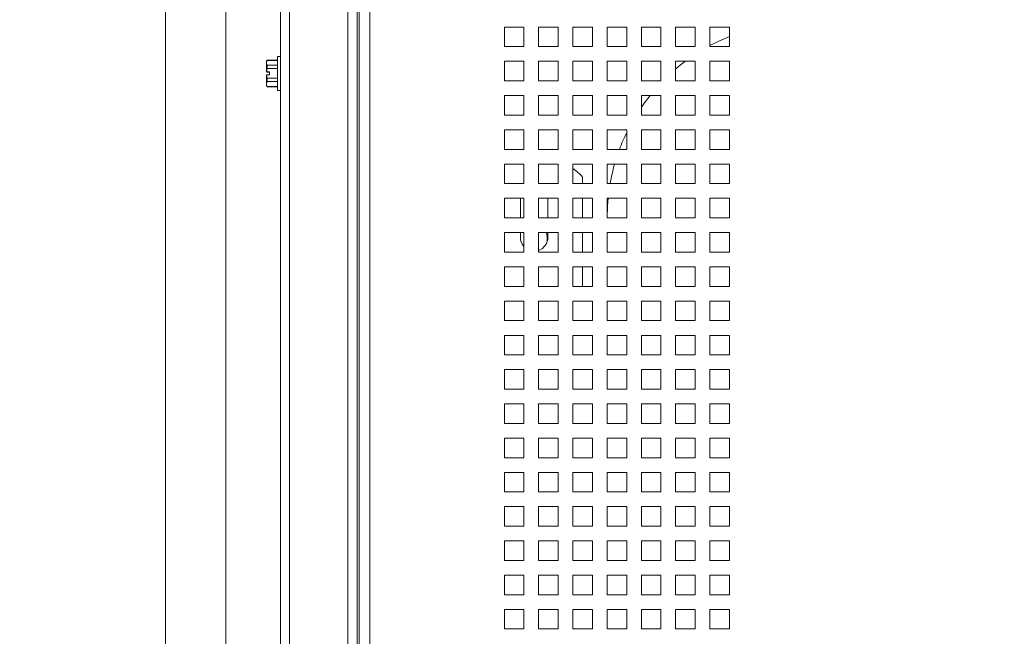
# Paper-space layout '2' of a CAD drawing. Header units: inches. Extents: x 1 to 109, y 1 to 85.
# Tile 37 of 70: x 44.23 to 52.61, y 47.03 to 52.28. Entities that reach past the tile are written whole.
import ezdxf

# ---------------------------------------------------------------- set-up
doc = ezdxf.new("R2010")
doc.units = ezdxf.units.IN
doc.header["$MEASUREMENT"] = 0
doc.layers.add('FORMAT', color=7, linetype='Continuous')
doc.styles.add('SLDTEXTSTYLE0', font='GOTHIC.TTF', dxfattribs={"width": 0.913})
doc.dimstyles.new('SLDDIMSTYLE0', dxfattribs={"dimtxt": 0.625, "dimasz": 0.65, "dimexe": 0, "dimexo": 0.0625, "dimgap": 0.15625, "dimtad": 0, "dimtih": 1, "dimtoh": 1, "dimdec": 0, "dimlfac": 1.2, "dimrnd": 1e-09, "dimzin": 12, "dimdsep": 46, "dimtxsty": 'SLDTEXTSTYLE0', "dimblk1": 'NONE', "dimblk2": 'NONE', "dimsah": 1, "dimcen": 0.09, "dimadec": 0, "dimazin": 3, "dimtfac": 1, "dimtdec": 0, "dimtofl": 0, "dimtmove": 0, "dimatfit": 3, "dimldrblk": 'NONE', "dimfxl": 1, "dimfrac": 2, "dimtolj": 1, "dimtzin": 12, "dimarcsym": 0})
doc.dimstyles.new('SLDDIMSTYLE1', dxfattribs={"dimtxt": 0.625, "dimasz": 0.65, "dimexe": 0, "dimexo": 0.0625, "dimgap": 0.15625, "dimtad": 0, "dimtih": 1, "dimtoh": 1, "dimlfac": 1.2, "dimrnd": 1e-09, "dimzin": 12, "dimdsep": 46, "dimtxsty": 'SLDTEXTSTYLE0', "dimblk1": 'NONE', "dimblk2": 'NONE', "dimsah": 1, "dimcen": 0.09, "dimadec": 0, "dimazin": 3, "dimtfac": 1, "dimtofl": 0, "dimtmove": 0, "dimatfit": 3, "dimldrblk": 'NONE', "dimfxl": 1, "dimfrac": 2, "dimtolj": 1, "dimtzin": 12, "dimarcsym": 0})
doc.dimstyles.new('SLDDIMSTYLE3', dxfattribs={"dimtxt": 0.625, "dimasz": 0.65, "dimexe": 0, "dimexo": 0.0625, "dimgap": 0.15625, "dimtad": 0, "dimtih": 1, "dimtoh": 1, "dimlfac": 1.2, "dimrnd": 1e-09, "dimzin": 4, "dimdsep": 46, "dimtxsty": 'SLDTEXTSTYLE0', "dimblk1": 'NONE', "dimblk2": 'NONE', "dimsah": 1, "dimcen": 0.09, "dimadec": 0, "dimazin": 1, "dimtfac": 1, "dimtofl": 0, "dimtmove": 0, "dimatfit": 3, "dimldrblk": 'NONE', "dimfxl": 1, "dimfrac": 2, "dimtolj": 1, "dimtzin": 12, "dimarcsym": 0})

# ---------------------------------------------------------------- blocks, each defined once
blk = doc.blocks.new('_D_26')
at = {"color": 1, "linetype": 'Continuous', "lineweight": 0, "ltscale": 5}
blk.add_line((45.9817, 42.5999), (45.9817, 66.1994), dxfattribs=at)
at = {"color": 1, "linetype": 'Continuous', "lineweight": 0, "ltscale": 5, "insert": (45.6795, 66.1994), "char_height": 0.625, "attachment_point": 1, "rotation": 90, "style": 'SLDTEXTSTYLE0'}
blk.add_mtext('0', dxfattribs=at)
blk = doc.blocks.new('_NONE')
blk = doc.blocks.new('_D_27')
at = {"color": 1, "linetype": 'Continuous', "lineweight": 0, "ltscale": 5}
for p, q in [((44.688, 65.2151), (44.688, 66.1994)), ((44.688, 65.2151), (45.4659, 64.2309)), ((45.4659, 64.2309), (45.4659, 63.3928))]:
    blk.add_line(p, q, dxfattribs=at)
at = {"color": 1, "linetype": 'Continuous', "lineweight": 0, "ltscale": 5, "insert": (44.3858, 66.1994), "char_height": 0.625, "attachment_point": 1, "rotation": 90, "style": 'SLDTEXTSTYLE0'}
blk.add_mtext('.62', dxfattribs=at)
blk = doc.blocks.new('_D_28')
at = {"color": 1, "linetype": 'Continuous', "lineweight": 0, "ltscale": 5}
for p, q in [((47.2042, 65.2151), (47.2042, 66.1994)), ((47.2042, 65.2151), (46.4451, 64.2309)), ((46.4451, 64.2309), (46.4451, 42.2882))]:
    blk.add_line(p, q, dxfattribs=at)
at = {"color": 1, "linetype": 'Continuous', "lineweight": 0, "ltscale": 5, "insert": (46.902, 66.1994), "char_height": 0.625, "attachment_point": 1, "rotation": 90, "style": 'SLDTEXTSTYLE0'}
blk.add_mtext('.56', dxfattribs=at)
blk = doc.blocks.new('_D_29')
at = {"color": 1, "linetype": 'Continuous', "lineweight": 0, "ltscale": 5}
for p, q in [((63.524, 65.2151), (63.524, 66.1994)), ((63.524, 65.2151), (64.1117, 64.2309)), ((64.1117, 64.2309), (64.1117, 42.2882))]:
    blk.add_line(p, q, dxfattribs=at)
at = {"color": 1, "linetype": 'Continuous', "lineweight": 0, "ltscale": 5, "insert": (63.2217, 66.1994), "char_height": 0.625, "attachment_point": 1, "rotation": 90, "style": 'SLDTEXTSTYLE0'}
blk.add_mtext('21.76', dxfattribs=at)
blk = doc.blocks.new('_D_30')
at = {"color": 1, "linetype": 'Continuous', "lineweight": 0, "ltscale": 5}
blk.add_line((64.5751, 42.3866), (64.5751, 66.1994), dxfattribs=at)
at = {"color": 1, "linetype": 'Continuous', "lineweight": 0, "ltscale": 5, "insert": (64.2728, 66.1994), "char_height": 0.625, "attachment_point": 1, "rotation": 90, "style": 'SLDTEXTSTYLE0'}
blk.add_mtext('22.31', dxfattribs=at)
blk = doc.blocks.new('_D_31')
at = {"color": 1, "linetype": 'Continuous', "lineweight": 0, "ltscale": 5}
for p, q in [((65.545, 65.2151), (65.545, 66.1994)), ((65.545, 65.2151), (65.0909, 64.2309)), ((65.0909, 64.2309), (65.0909, 63.3928))]:
    blk.add_line(p, q, dxfattribs=at)
at = {"color": 1, "linetype": 'Continuous', "lineweight": 0, "ltscale": 5, "insert": (65.2428, 66.1994), "char_height": 0.625, "attachment_point": 1, "rotation": 90, "style": 'SLDTEXTSTYLE0'}
blk.add_mtext('22.93', dxfattribs=at)
blk = doc.blocks.new('_D_36')
at = {"color": 1, "linetype": 'Continuous', "lineweight": 0, "ltscale": 5}
blk.add_line((45.5184, 57.1366), (42.1202, 57.1366), dxfattribs=at)
at = {"color": 1, "linetype": 'Continuous', "lineweight": 0, "ltscale": 5, "char_height": 0.625, "attachment_point": 1, "style": 'SLDTEXTSTYLE0'}
for s, insert in [('2 X ', (38.1028, 57.4388)), ('24.00', (39.5343, 57.4388))]:
    blk.add_mtext(s, dxfattribs=dict(at, insert=insert))
blk = doc.blocks.new('_D_37')
at = {"layer": 'FORMAT', "color": 1, "ltscale": 5}
for p, q in [((43.1044, 61.5051), (42.1202, 61.5051)), ((43.1044, 61.5051), (44.0887, 61.5116)), ((44.0887, 61.5116), (45.5184, 61.5116))]:
    blk.add_line(p, q, dxfattribs=at)
at = {"layer": 'FORMAT', "color": 1, "ltscale": 5, "char_height": 0.625, "attachment_point": 1, "style": 'SLDTEXTSTYLE0'}
for s, insert in [('2 X ', (38.1028, 61.8073)), ('29.25', (39.5343, 61.8073))]:
    blk.add_mtext(s, dxfattribs=dict(at, insert=insert))
blk = doc.blocks.new('_D_38')
at = {"color": 1, "linetype": 'Continuous', "lineweight": 0, "ltscale": 5}
blk.add_line((46.9036, 63.4607), (42.1202, 63.4607), dxfattribs=at)
at = {"color": 1, "linetype": 'Continuous', "lineweight": 0, "ltscale": 5, "insert": (39.5343, 63.763), "char_height": 0.625, "attachment_point": 1, "style": 'SLDTEXTSTYLE0'}
blk.add_mtext('31.59', dxfattribs=at)

psp = doc.layouts.new('2')

# ---------------------------------------------------------------- linework, layer by layer
at = {"color": 7, "linetype": 'Continuous', "lineweight": 15, "ltscale": 5}
for p, q in [((45.4659, 63.1428), (45.4659, 40.5054)), ((46.4451, 42.0693), (46.4451, 61.6574)), ((46.524, 61.6574), (46.524, 42.0693)), ((47.0198, 42.0693), (47.0198, 61.6574)), ((47.0987, 42.0693), (47.0987, 61.6574)), ((47.1154, 42.0693), (47.1154, 61.6574)), ((47.2066, 42.2132), (47.2066, 61.5286)), ((48.5191, 52.2201), (48.3524, 52.2201)), ((48.3524, 52.2201), (48.3524, 52.0534)), ((48.5191, 52.0534), (48.5191, 52.2201)), ((48.8107, 52.2201), (48.6441, 52.2201)), ((48.6441, 52.2201), (48.6441, 52.0534)), ((48.8107, 52.0534), (48.8107, 52.2201)), ((49.1024, 52.2201), (48.9357, 52.2201)), ((48.9357, 52.2201), (48.9357, 52.0534)), ((49.1024, 52.0534), (49.1024, 52.2201)), ((49.3941, 52.2201), (49.2274, 52.2201)), ((49.2274, 52.2201), (49.2274, 52.0534)), ((49.3941, 52.0534), (49.3941, 52.2201)), ((49.6857, 52.2201), (49.5191, 52.2201)), ((49.5191, 52.2201), (49.5191, 52.0534)), ((49.6857, 52.0534), (49.6857, 52.2201)), ((49.9774, 52.2201), (49.8107, 52.2201)), ((49.8107, 52.2201), (49.8107, 52.0534)), ((49.9774, 52.0534), (49.9774, 52.2201)), ((50.2691, 52.2201), (50.1024, 52.2201)), ((50.1024, 52.2201), (50.1024, 52.0534)), ((50.2691, 52.0534), (50.2691, 52.2201)), ((48.3524, 52.0534), (48.5191, 52.0534)), ((48.6441, 52.0534), (48.8107, 52.0534)), ((48.9357, 52.0534), (49.1024, 52.0534)), ((49.2274, 52.0534), (49.3941, 52.0534)), ((49.5191, 52.0534), (49.6857, 52.0534)), ((49.8107, 52.0534), (49.9774, 52.0534)), ((50.1024, 52.0534), (50.2691, 52.0534)), ((46.3312, 51.9372), (46.3276, 51.9293)), ((46.3276, 51.9154), (46.3276, 51.9293)), ((46.3276, 51.8382), (46.3276, 51.9154)), ((46.4216, 51.9372), (46.3312, 51.9372)), ((46.3312, 51.9372), (46.3312, 51.9359)), ((46.4216, 51.9359), (46.3312, 51.9359)), ((46.4451, 51.9702), (46.4216, 51.9702)), ((46.4216, 51.9702), (46.4216, 51.6802)), ((48.5191, 51.9284), (48.3524, 51.9284)), ((48.3524, 51.9284), (48.3524, 51.7617)), ((48.5191, 51.7617), (48.5191, 51.9284)), ((48.8107, 51.9284), (48.6441, 51.9284)), ((48.6441, 51.9284), (48.6441, 51.7617)), ((48.8107, 51.7617), (48.8107, 51.9284)), ((49.1024, 51.9284), (48.9357, 51.9284)), ((48.9357, 51.9284), (48.9357, 51.7617)), ((49.1024, 51.7617), (49.1024, 51.9284)), ((49.3941, 51.9284), (49.2274, 51.9284)), ((49.2274, 51.9284), (49.2274, 51.7617)), ((49.3941, 51.7617), (49.3941, 51.9284)), ((49.6857, 51.9284), (49.5191, 51.9284)), ((49.5191, 51.9284), (49.5191, 51.7617)), ((49.6857, 51.7617), (49.6857, 51.9284)), ((49.9774, 51.9284), (49.8107, 51.9284)), ((49.8107, 51.9284), (49.8107, 51.7617)), ((49.9774, 51.7617), (49.9774, 51.9284)), ((50.2691, 51.9284), (50.1024, 51.9284)), ((50.1024, 51.9284), (50.1024, 51.7617)), ((50.2691, 51.7617), (50.2691, 51.9284)), ((46.3276, 51.8382), (46.3279, 51.8382)), ((46.3511, 51.8382), (46.3279, 51.8382)), ((46.3511, 51.8371), (46.329, 51.8371)), ((46.3312, 51.8948), (46.3312, 51.8663)), ((46.3312, 51.8948), (46.4216, 51.8948)), ((46.4216, 51.8663), (46.3312, 51.8663)), ((46.3511, 51.8121), (46.3511, 51.8382)), ((46.3276, 51.7349), (46.3276, 51.8121)), ((46.3279, 51.8121), (46.3276, 51.8121)), ((46.3276, 51.721), (46.3276, 51.7349)), ((46.3511, 51.8121), (46.3279, 51.8121)), ((46.3312, 51.784), (46.4216, 51.784)), ((46.3312, 51.784), (46.3312, 51.7555)), ((46.4216, 51.7555), (46.3312, 51.7555)), ((48.3524, 51.7617), (48.5191, 51.7617)), ((48.6441, 51.7617), (48.8107, 51.7617)), ((48.9357, 51.7617), (49.1024, 51.7617)), ((49.2274, 51.7617), (49.3941, 51.7617)), ((49.5191, 51.7617), (49.6857, 51.7617)), ((49.8107, 51.7617), (49.9774, 51.7617)), ((50.1024, 51.7617), (50.2691, 51.7617)), ((46.3276, 51.721), (46.3312, 51.7132)), ((46.3276, 51.7199), (46.3276, 51.721)), ((46.3312, 51.7144), (46.4216, 51.7144)), ((46.3312, 51.7144), (46.3312, 51.7132)), ((46.3312, 51.7133), (46.3312, 51.7121)), ((46.3312, 51.7132), (46.4216, 51.7132)), ((46.3312, 51.7121), (46.4216, 51.7121)), ((46.4216, 51.6802), (46.4451, 51.6802)), ((46.4216, 51.6802), (46.4216, 51.6791)), ((46.4216, 51.6791), (46.4451, 51.6791)), ((48.5191, 51.6367), (48.3524, 51.6367)), ((48.3524, 51.6367), (48.3524, 51.4701)), ((48.5191, 51.4701), (48.5191, 51.6367)), ((48.8107, 51.6367), (48.6441, 51.6367)), ((48.6441, 51.6367), (48.6441, 51.4701)), ((48.8107, 51.4701), (48.8107, 51.6367)), ((49.1024, 51.6367), (48.9357, 51.6367)), ((48.9357, 51.6367), (48.9357, 51.4701)), ((49.1024, 51.4701), (49.1024, 51.6367)), ((49.3941, 51.6367), (49.2274, 51.6367)), ((49.2274, 51.6367), (49.2274, 51.4701)), ((49.3941, 51.4701), (49.3941, 51.6367)), ((49.6857, 51.6367), (49.5191, 51.6367)), ((49.5191, 51.6367), (49.5191, 51.4701)), ((49.6857, 51.4701), (49.6857, 51.6367)), ((49.9774, 51.6367), (49.8107, 51.6367)), ((49.8107, 51.6367), (49.8107, 51.4701)), ((49.9774, 51.4701), (49.9774, 51.6367)), ((50.2691, 51.6367), (50.1024, 51.6367)), ((50.1024, 51.6367), (50.1024, 51.4701)), ((50.2691, 51.4701), (50.2691, 51.6367)), ((48.3524, 51.4701), (48.5191, 51.4701)), ((48.6441, 51.4701), (48.8107, 51.4701)), ((48.9357, 51.4701), (49.1024, 51.4701)), ((49.2274, 51.4701), (49.3941, 51.4701)), ((49.5191, 51.4701), (49.6857, 51.4701)), ((49.8107, 51.4701), (49.9774, 51.4701)), ((50.1024, 51.4701), (50.2691, 51.4701)), ((48.5191, 51.3451), (48.3524, 51.3451)), ((48.3524, 51.3451), (48.3524, 51.1784)), ((48.5191, 51.1784), (48.5191, 51.3451)), ((48.8107, 51.3451), (48.6441, 51.3451)), ((48.6441, 51.3451), (48.6441, 51.1784)), ((48.8107, 51.1784), (48.8107, 51.3451)), ((49.1024, 51.3451), (48.9357, 51.3451)), ((48.9357, 51.3451), (48.9357, 51.1784)), ((49.1024, 51.1784), (49.1024, 51.3451)), ((49.3941, 51.3451), (49.2274, 51.3451)), ((49.2274, 51.3451), (49.2274, 51.1784)), ((49.3941, 51.1784), (49.3941, 51.3451)), ((49.6857, 51.3451), (49.5191, 51.3451)), ((49.5191, 51.3451), (49.5191, 51.1784)), ((49.6857, 51.1784), (49.6857, 51.3451)), ((49.9774, 51.3451), (49.8107, 51.3451)), ((49.8107, 51.3451), (49.8107, 51.1784)), ((49.9774, 51.1784), (49.9774, 51.3451)), ((50.2691, 51.3451), (50.1024, 51.3451)), ((50.1024, 51.3451), (50.1024, 51.1784)), ((50.2691, 51.1784), (50.2691, 51.3451)), ((48.3524, 51.1784), (48.5191, 51.1784)), ((48.6441, 51.1784), (48.8107, 51.1784)), ((48.9357, 51.1784), (49.1024, 51.1784)), ((49.2274, 51.1784), (49.3941, 51.1784)), ((49.5191, 51.1784), (49.6857, 51.1784)), ((49.8107, 51.1784), (49.9774, 51.1784)), ((50.1024, 51.1784), (50.2691, 51.1784)), ((48.5191, 51.0534), (48.3524, 51.0534)), ((48.3524, 51.0534), (48.3524, 50.8867)), ((48.5191, 50.8867), (48.5191, 51.0534)), ((48.8107, 51.0534), (48.6441, 51.0534)), ((48.6441, 51.0534), (48.6441, 50.8867)), ((48.8107, 50.8867), (48.8107, 51.0534)), ((49.1024, 51.0534), (48.9357, 51.0534)), ((48.9357, 51.0534), (48.9357, 50.8867)), ((49.1024, 50.8867), (49.1024, 51.0534)), ((49.3941, 51.0534), (49.2274, 51.0534)), ((49.2274, 51.0534), (49.2274, 50.8867)), ((49.3941, 50.8867), (49.3941, 51.0534)), ((49.6857, 51.0534), (49.5191, 51.0534)), ((49.5191, 51.0534), (49.5191, 50.8867)), ((49.6857, 50.8867), (49.6857, 51.0534)), ((49.9774, 51.0534), (49.8107, 51.0534)), ((49.8107, 51.0534), (49.8107, 50.8867)), ((49.9774, 50.8867), (49.9774, 51.0534)), ((50.2691, 51.0534), (50.1024, 51.0534)), ((50.1024, 51.0534), (50.1024, 50.8867)), ((50.2691, 50.8867), (50.2691, 51.0534)), ((49.0192, 50.9431), (49.0192, 50.8867)), ((48.3524, 50.8867), (48.5191, 50.8867)), ((48.6441, 50.8867), (48.8107, 50.8867)), ((48.9357, 50.8867), (49.1024, 50.8867)), ((49.2274, 50.8867), (49.3941, 50.8867)), ((49.5191, 50.8867), (49.6857, 50.8867)), ((49.8107, 50.8867), (49.9774, 50.8867)), ((50.1024, 50.8867), (50.2691, 50.8867)), ((48.5191, 50.7617), (48.3524, 50.7617)), ((48.3524, 50.7617), (48.3524, 50.5951)), ((48.4888, 50.5951), (48.4888, 50.7617)), ((48.5191, 50.5951), (48.5191, 50.7617)), ((48.8107, 50.7617), (48.6441, 50.7617)), ((48.6441, 50.7617), (48.6441, 50.5951)), ((48.7229, 50.7617), (48.7229, 50.5951)), ((48.8107, 50.5951), (48.8107, 50.7617)), ((49.1024, 50.7617), (48.9357, 50.7617)), ((48.9357, 50.7617), (48.9357, 50.5951)), ((49.0192, 50.7617), (49.0192, 50.5951)), ((49.1024, 50.5951), (49.1024, 50.7617)), ((49.3941, 50.7617), (49.2274, 50.7617)), ((49.2274, 50.7617), (49.2274, 50.5951)), ((49.3941, 50.5951), (49.3941, 50.7617)), ((49.6857, 50.7617), (49.5191, 50.7617)), ((49.5191, 50.7617), (49.5191, 50.5951)), ((49.6857, 50.5951), (49.6857, 50.7617)), ((49.9774, 50.7617), (49.8107, 50.7617)), ((49.8107, 50.7617), (49.8107, 50.5951)), ((49.9774, 50.5951), (49.9774, 50.7617)), ((50.2691, 50.7617), (50.1024, 50.7617)), ((50.1024, 50.7617), (50.1024, 50.5951)), ((50.2691, 50.5951), (50.2691, 50.7617)), ((48.3524, 50.5951), (48.5191, 50.5951)), ((48.6441, 50.5951), (48.8107, 50.5951)), ((48.9357, 50.5951), (49.1024, 50.5951)), ((49.2274, 50.5951), (49.3941, 50.5951)), ((49.2275, 50.5957), (49.2275, 50.5951)), ((49.5191, 50.5951), (49.6857, 50.5951)), ((49.8107, 50.5951), (49.9774, 50.5951)), ((50.1024, 50.5951), (50.2691, 50.5951)), ((48.5191, 50.4701), (48.3524, 50.4701)), ((48.3524, 50.4701), (48.3524, 50.3034)), ((48.4888, 50.4291), (48.4888, 50.4701)), ((48.4888, 50.4671), (48.4899, 50.4701)), ((48.5191, 50.3034), (48.5191, 50.4701)), ((48.8107, 50.4701), (48.6441, 50.4701)), ((48.6441, 50.4701), (48.6441, 50.3034)), ((48.7163, 50.4282), (48.7163, 50.3902)), ((48.7229, 50.4701), (48.7229, 50.4291)), ((48.8107, 50.3034), (48.8107, 50.4701)), ((49.1024, 50.4701), (48.9357, 50.4701)), ((48.9357, 50.4701), (48.9357, 50.3034)), ((49.0192, 50.4701), (49.0192, 50.3034)), ((49.1024, 50.3034), (49.1024, 50.4701)), ((49.3941, 50.4701), (49.2274, 50.4701)), ((49.2274, 50.4701), (49.2274, 50.3034)), ((49.2275, 50.4701), (49.2275, 50.3034)), ((49.3941, 50.3034), (49.3941, 50.4701)), ((49.6857, 50.4701), (49.5191, 50.4701)), ((49.5191, 50.4701), (49.5191, 50.3034)), ((49.6857, 50.3034), (49.6857, 50.4701)), ((49.9774, 50.4701), (49.8107, 50.4701)), ((49.8107, 50.4701), (49.8107, 50.3034)), ((49.9774, 50.3034), (49.9774, 50.4701)), ((50.2691, 50.4701), (50.1024, 50.4701)), ((50.1024, 50.4701), (50.1024, 50.3034)), ((50.2691, 50.3034), (50.2691, 50.4701)), ((48.3524, 50.3034), (48.5191, 50.3034)), ((48.6441, 50.3034), (48.8107, 50.3034)), ((48.9357, 50.3034), (49.1024, 50.3034)), ((49.2274, 50.3034), (49.3941, 50.3034)), ((49.5191, 50.3034), (49.6857, 50.3034)), ((49.8107, 50.3034), (49.9774, 50.3034)), ((50.1024, 50.3034), (50.2691, 50.3034)), ((48.5191, 50.1784), (48.3524, 50.1784)), ((48.3524, 50.1784), (48.3524, 50.0117)), ((48.5191, 50.0117), (48.5191, 50.1784)), ((48.8107, 50.1784), (48.6441, 50.1784)), ((48.6441, 50.1784), (48.6441, 50.0117)), ((48.8107, 50.0117), (48.8107, 50.1784)), ((49.1024, 50.1784), (48.9357, 50.1784)), ((48.9357, 50.1784), (48.9357, 50.0117)), ((49.0192, 50.1784), (49.0192, 50.0117)), ((49.1024, 50.0117), (49.1024, 50.1784)), ((49.3941, 50.1784), (49.2274, 50.1784)), ((49.2274, 50.1784), (49.2274, 50.0117)), ((49.2275, 50.1784), (49.2275, 50.0117)), ((49.3941, 50.0117), (49.3941, 50.1784)), ((49.6857, 50.1784), (49.5191, 50.1784)), ((49.5191, 50.1784), (49.5191, 50.0117)), ((49.6857, 50.0117), (49.6857, 50.1784)), ((49.9774, 50.1784), (49.8107, 50.1784)), ((49.8107, 50.1784), (49.8107, 50.0117)), ((49.9774, 50.0117), (49.9774, 50.1784)), ((50.2691, 50.1784), (50.1024, 50.1784)), ((50.1024, 50.1784), (50.1024, 50.0117)), ((50.2691, 50.0117), (50.2691, 50.1784)), ((48.3524, 50.0117), (48.5191, 50.0117)), ((48.6441, 50.0117), (48.8107, 50.0117)), ((48.9357, 50.0117), (49.1024, 50.0117)), ((49.2274, 50.0117), (49.3941, 50.0117)), ((49.5191, 50.0117), (49.6857, 50.0117)), ((49.8107, 50.0117), (49.9774, 50.0117)), ((50.1024, 50.0117), (50.2691, 50.0117)), ((48.5191, 49.8867), (48.3524, 49.8867)), ((48.3524, 49.8867), (48.3524, 49.7201)), ((48.5191, 49.7201), (48.5191, 49.8867)), ((48.8107, 49.8867), (48.6441, 49.8867)), ((48.6441, 49.8867), (48.6441, 49.7201)), ((48.8107, 49.7201), (48.8107, 49.8867)), ((49.1024, 49.8867), (48.9357, 49.8867)), ((48.9357, 49.8867), (48.9357, 49.7201)), ((49.1024, 49.7201), (49.1024, 49.8867)), ((49.3941, 49.8867), (49.2274, 49.8867)), ((49.2274, 49.8867), (49.2274, 49.7201)), ((49.3941, 49.7201), (49.3941, 49.8867)), ((49.6857, 49.8867), (49.5191, 49.8867)), ((49.5191, 49.8867), (49.5191, 49.7201)), ((49.6857, 49.7201), (49.6857, 49.8867)), ((49.9774, 49.8867), (49.8107, 49.8867)), ((49.8107, 49.8867), (49.8107, 49.7201)), ((49.9774, 49.7201), (49.9774, 49.8867)), ((50.2691, 49.8867), (50.1024, 49.8867)), ((50.1024, 49.8867), (50.1024, 49.7201)), ((50.2691, 49.7201), (50.2691, 49.8867)), ((48.3524, 49.7201), (48.5191, 49.7201)), ((48.6441, 49.7201), (48.8107, 49.7201)), ((48.9357, 49.7201), (49.1024, 49.7201)), ((49.2274, 49.7201), (49.3941, 49.7201)), ((49.5191, 49.7201), (49.6857, 49.7201)), ((49.8107, 49.7201), (49.9774, 49.7201)), ((50.1024, 49.7201), (50.2691, 49.7201)), ((48.5191, 49.5951), (48.3524, 49.5951)), ((48.3524, 49.5951), (48.3524, 49.4284)), ((48.5191, 49.4284), (48.5191, 49.5951)), ((48.8107, 49.5951), (48.6441, 49.5951)), ((48.6441, 49.5951), (48.6441, 49.4284)), ((48.8107, 49.4284), (48.8107, 49.5951)), ((49.1024, 49.5951), (48.9357, 49.5951)), ((48.9357, 49.5951), (48.9357, 49.4284)), ((49.1024, 49.4284), (49.1024, 49.5951)), ((49.3941, 49.5951), (49.2274, 49.5951)), ((49.2274, 49.5951), (49.2274, 49.4284)), ((49.3941, 49.4284), (49.3941, 49.5951)), ((49.6857, 49.5951), (49.5191, 49.5951)), ((49.5191, 49.5951), (49.5191, 49.4284)), ((49.6857, 49.4284), (49.6857, 49.5951)), ((49.9774, 49.5951), (49.8107, 49.5951)), ((49.8107, 49.5951), (49.8107, 49.4284)), ((49.9774, 49.4284), (49.9774, 49.5951)), ((50.2691, 49.5951), (50.1024, 49.5951)), ((50.1024, 49.5951), (50.1024, 49.4284)), ((50.2691, 49.4284), (50.2691, 49.5951)), ((48.3524, 49.4284), (48.5191, 49.4284)), ((48.6441, 49.4284), (48.8107, 49.4284)), ((48.9357, 49.4284), (49.1024, 49.4284)), ((49.2274, 49.4284), (49.3941, 49.4284)), ((49.5191, 49.4284), (49.6857, 49.4284)), ((49.8107, 49.4284), (49.9774, 49.4284)), ((50.1024, 49.4284), (50.2691, 49.4284)), ((48.5191, 49.3034), (48.3524, 49.3034)), ((48.3524, 49.3034), (48.3524, 49.1367)), ((48.5191, 49.1367), (48.5191, 49.3034)), ((48.8107, 49.3034), (48.6441, 49.3034)), ((48.6441, 49.3034), (48.6441, 49.1367)), ((48.8107, 49.1367), (48.8107, 49.3034)), ((49.1024, 49.3034), (48.9357, 49.3034)), ((48.9357, 49.3034), (48.9357, 49.1367)), ((49.1024, 49.1367), (49.1024, 49.3034)), ((49.3941, 49.3034), (49.2274, 49.3034)), ((49.2274, 49.3034), (49.2274, 49.1367)), ((49.3941, 49.1367), (49.3941, 49.3034)), ((49.6857, 49.3034), (49.5191, 49.3034)), ((49.5191, 49.3034), (49.5191, 49.1367)), ((49.6857, 49.1367), (49.6857, 49.3034)), ((49.9774, 49.3034), (49.8107, 49.3034)), ((49.8107, 49.3034), (49.8107, 49.1367)), ((49.9774, 49.1367), (49.9774, 49.3034)), ((50.2691, 49.3034), (50.1024, 49.3034)), ((50.1024, 49.3034), (50.1024, 49.1367)), ((50.2691, 49.1367), (50.2691, 49.3034)), ((48.3524, 49.1367), (48.5191, 49.1367)), ((48.6441, 49.1367), (48.8107, 49.1367)), ((48.9357, 49.1367), (49.1024, 49.1367)), ((49.2274, 49.1367), (49.3941, 49.1367)), ((49.5191, 49.1367), (49.6857, 49.1367)), ((49.8107, 49.1367), (49.9774, 49.1367)), ((50.1024, 49.1367), (50.2691, 49.1367)), ((48.5191, 49.0117), (48.3524, 49.0117)), ((48.3524, 49.0117), (48.3524, 48.8451)), ((48.5191, 48.8451), (48.5191, 49.0117)), ((48.8107, 49.0117), (48.6441, 49.0117)), ((48.6441, 49.0117), (48.6441, 48.8451)), ((48.8107, 48.8451), (48.8107, 49.0117)), ((49.1024, 49.0117), (48.9357, 49.0117)), ((48.9357, 49.0117), (48.9357, 48.8451)), ((49.1024, 48.8451), (49.1024, 49.0117)), ((49.3941, 49.0117), (49.2274, 49.0117)), ((49.2274, 49.0117), (49.2274, 48.8451)), ((49.3941, 48.8451), (49.3941, 49.0117)), ((49.6857, 49.0117), (49.5191, 49.0117)), ((49.5191, 49.0117), (49.5191, 48.8451)), ((49.6857, 48.8451), (49.6857, 49.0117)), ((49.9774, 49.0117), (49.8107, 49.0117)), ((49.8107, 49.0117), (49.8107, 48.8451)), ((49.9774, 48.8451), (49.9774, 49.0117)), ((50.2691, 49.0117), (50.1024, 49.0117)), ((50.1024, 49.0117), (50.1024, 48.8451)), ((50.2691, 48.8451), (50.2691, 49.0117)), ((48.3524, 48.8451), (48.5191, 48.8451)), ((48.6441, 48.8451), (48.8107, 48.8451)), ((48.9357, 48.8451), (49.1024, 48.8451)), ((49.2274, 48.8451), (49.3941, 48.8451)), ((49.5191, 48.8451), (49.6857, 48.8451)), ((49.8107, 48.8451), (49.9774, 48.8451)), ((50.1024, 48.8451), (50.2691, 48.8451)), ((48.5191, 48.7201), (48.3524, 48.7201)), ((48.3524, 48.7201), (48.3524, 48.5534)), ((48.5191, 48.5534), (48.5191, 48.7201)), ((48.8107, 48.7201), (48.6441, 48.7201)), ((48.6441, 48.7201), (48.6441, 48.5534)), ((48.8107, 48.5534), (48.8107, 48.7201)), ((49.1024, 48.7201), (48.9357, 48.7201)), ((48.9357, 48.7201), (48.9357, 48.5534)), ((49.1024, 48.5534), (49.1024, 48.7201)), ((49.3941, 48.7201), (49.2274, 48.7201)), ((49.2274, 48.7201), (49.2274, 48.5534)), ((49.3941, 48.5534), (49.3941, 48.7201)), ((49.6857, 48.7201), (49.5191, 48.7201)), ((49.5191, 48.7201), (49.5191, 48.5534)), ((49.6857, 48.5534), (49.6857, 48.7201)), ((49.9774, 48.7201), (49.8107, 48.7201)), ((49.8107, 48.7201), (49.8107, 48.5534)), ((49.9774, 48.5534), (49.9774, 48.7201)), ((50.2691, 48.7201), (50.1024, 48.7201)), ((50.1024, 48.7201), (50.1024, 48.5534)), ((50.2691, 48.5534), (50.2691, 48.7201)), ((48.3524, 48.5534), (48.5191, 48.5534)), ((48.6441, 48.5534), (48.8107, 48.5534)), ((48.9357, 48.5534), (49.1024, 48.5534)), ((49.2274, 48.5534), (49.3941, 48.5534)), ((49.5191, 48.5534), (49.6857, 48.5534)), ((49.8107, 48.5534), (49.9774, 48.5534)), ((50.1024, 48.5534), (50.2691, 48.5534)), ((48.5191, 48.4284), (48.3524, 48.4284)), ((48.3524, 48.4284), (48.3524, 48.2617)), ((48.5191, 48.2617), (48.5191, 48.4284)), ((48.8107, 48.4284), (48.6441, 48.4284)), ((48.6441, 48.4284), (48.6441, 48.2617)), ((48.8107, 48.2617), (48.8107, 48.4284)), ((49.1024, 48.4284), (48.9357, 48.4284)), ((48.9357, 48.4284), (48.9357, 48.2617)), ((49.1024, 48.2617), (49.1024, 48.4284)), ((49.3941, 48.4284), (49.2274, 48.4284)), ((49.2274, 48.4284), (49.2274, 48.2617)), ((49.3941, 48.2617), (49.3941, 48.4284)), ((49.6857, 48.4284), (49.5191, 48.4284)), ((49.5191, 48.4284), (49.5191, 48.2617)), ((49.6857, 48.2617), (49.6857, 48.4284)), ((49.9774, 48.4284), (49.8107, 48.4284)), ((49.8107, 48.4284), (49.8107, 48.2617)), ((49.9774, 48.2617), (49.9774, 48.4284)), ((50.2691, 48.4284), (50.1024, 48.4284)), ((50.1024, 48.4284), (50.1024, 48.2617)), ((50.2691, 48.2617), (50.2691, 48.4284)), ((48.3524, 48.2617), (48.5191, 48.2617)), ((48.6441, 48.2617), (48.8107, 48.2617)), ((48.9357, 48.2617), (49.1024, 48.2617)), ((49.2274, 48.2617), (49.3941, 48.2617)), ((49.5191, 48.2617), (49.6857, 48.2617)), ((49.8107, 48.2617), (49.9774, 48.2617)), ((50.1024, 48.2617), (50.2691, 48.2617)), ((48.5191, 48.1367), (48.3524, 48.1367)), ((48.3524, 48.1367), (48.3524, 47.9701)), ((48.5191, 47.9701), (48.5191, 48.1367)), ((48.8107, 48.1367), (48.6441, 48.1367)), ((48.6441, 48.1367), (48.6441, 47.9701)), ((48.8107, 47.9701), (48.8107, 48.1367)), ((49.1024, 48.1367), (48.9357, 48.1367)), ((48.9357, 48.1367), (48.9357, 47.9701)), ((49.1024, 47.9701), (49.1024, 48.1367)), ((49.3941, 48.1367), (49.2274, 48.1367)), ((49.2274, 48.1367), (49.2274, 47.9701)), ((49.3941, 47.9701), (49.3941, 48.1367)), ((49.6857, 48.1367), (49.5191, 48.1367)), ((49.5191, 48.1367), (49.5191, 47.9701)), ((49.6857, 47.9701), (49.6857, 48.1367)), ((49.9774, 48.1367), (49.8107, 48.1367)), ((49.8107, 48.1367), (49.8107, 47.9701)), ((49.9774, 47.9701), (49.9774, 48.1367)), ((50.2691, 48.1367), (50.1024, 48.1367)), ((50.1024, 48.1367), (50.1024, 47.9701)), ((50.2691, 47.9701), (50.2691, 48.1367)), ((48.3524, 47.9701), (48.5191, 47.9701)), ((48.6441, 47.9701), (48.8107, 47.9701)), ((48.9357, 47.9701), (49.1024, 47.9701)), ((49.2274, 47.9701), (49.3941, 47.9701)), ((49.5191, 47.9701), (49.6857, 47.9701)), ((49.8107, 47.9701), (49.9774, 47.9701)), ((50.1024, 47.9701), (50.2691, 47.9701)), ((48.5191, 47.8451), (48.3524, 47.8451)), ((48.3524, 47.8451), (48.3524, 47.6784)), ((48.5191, 47.6784), (48.5191, 47.8451)), ((48.8107, 47.8451), (48.6441, 47.8451)), ((48.6441, 47.8451), (48.6441, 47.6784)), ((48.8107, 47.6784), (48.8107, 47.8451)), ((49.1024, 47.8451), (48.9357, 47.8451)), ((48.9357, 47.8451), (48.9357, 47.6784)), ((49.1024, 47.6784), (49.1024, 47.8451)), ((49.3941, 47.8451), (49.2274, 47.8451)), ((49.2274, 47.8451), (49.2274, 47.6784)), ((49.3941, 47.6784), (49.3941, 47.8451)), ((49.6857, 47.8451), (49.5191, 47.8451)), ((49.5191, 47.8451), (49.5191, 47.6784)), ((49.6857, 47.6784), (49.6857, 47.8451)), ((49.9774, 47.8451), (49.8107, 47.8451)), ((49.8107, 47.8451), (49.8107, 47.6784)), ((49.9774, 47.6784), (49.9774, 47.8451)), ((50.2691, 47.8451), (50.1024, 47.8451)), ((50.1024, 47.8451), (50.1024, 47.6784)), ((50.2691, 47.6784), (50.2691, 47.8451)), ((48.3524, 47.6784), (48.5191, 47.6784)), ((48.6441, 47.6784), (48.8107, 47.6784)), ((48.9357, 47.6784), (49.1024, 47.6784)), ((49.2274, 47.6784), (49.3941, 47.6784)), ((49.5191, 47.6784), (49.6857, 47.6784)), ((49.8107, 47.6784), (49.9774, 47.6784)), ((50.1024, 47.6784), (50.2691, 47.6784)), ((48.5191, 47.5534), (48.3524, 47.5534)), ((48.3524, 47.5534), (48.3524, 47.3867)), ((48.5191, 47.3867), (48.5191, 47.5534)), ((48.8107, 47.5534), (48.6441, 47.5534)), ((48.6441, 47.5534), (48.6441, 47.3867)), ((48.8107, 47.3867), (48.8107, 47.5534)), ((49.1024, 47.5534), (48.9357, 47.5534)), ((48.9357, 47.5534), (48.9357, 47.3867)), ((49.1024, 47.3867), (49.1024, 47.5534)), ((49.3941, 47.5534), (49.2274, 47.5534)), ((49.2274, 47.5534), (49.2274, 47.3867)), ((49.3941, 47.3867), (49.3941, 47.5534)), ((49.6857, 47.5534), (49.5191, 47.5534)), ((49.5191, 47.5534), (49.5191, 47.3867)), ((49.6857, 47.3867), (49.6857, 47.5534)), ((49.9774, 47.5534), (49.8107, 47.5534)), ((49.8107, 47.5534), (49.8107, 47.3867)), ((49.9774, 47.3867), (49.9774, 47.5534)), ((50.2691, 47.5534), (50.1024, 47.5534)), ((50.1024, 47.5534), (50.1024, 47.3867)), ((50.2691, 47.3867), (50.2691, 47.5534)), ((48.3524, 47.3867), (48.5191, 47.3867)), ((48.6441, 47.3867), (48.8107, 47.3867)), ((48.9357, 47.3867), (49.1024, 47.3867)), ((49.2274, 47.3867), (49.3941, 47.3867)), ((49.5191, 47.3867), (49.6857, 47.3867)), ((49.8107, 47.3867), (49.9774, 47.3867)), ((50.1024, 47.3867), (50.2691, 47.3867)), ((48.5191, 47.2617), (48.3524, 47.2617)), ((48.3524, 47.2617), (48.3524, 47.0951)), ((48.5191, 47.0951), (48.5191, 47.2617)), ((48.8107, 47.2617), (48.6441, 47.2617)), ((48.6441, 47.2617), (48.6441, 47.0951)), ((48.8107, 47.0951), (48.8107, 47.2617)), ((49.1024, 47.2617), (48.9357, 47.2617)), ((48.9357, 47.2617), (48.9357, 47.0951)), ((49.1024, 47.0951), (49.1024, 47.2617)), ((49.3941, 47.2617), (49.2274, 47.2617)), ((49.2274, 47.2617), (49.2274, 47.0951)), ((49.3941, 47.0951), (49.3941, 47.2617)), ((49.6857, 47.2617), (49.5191, 47.2617)), ((49.5191, 47.2617), (49.5191, 47.0951)), ((49.6857, 47.0951), (49.6857, 47.2617)), ((49.9774, 47.2617), (49.8107, 47.2617)), ((49.8107, 47.2617), (49.8107, 47.0951)), ((49.9774, 47.0951), (49.9774, 47.2617)), ((50.2691, 47.2617), (50.1024, 47.2617)), ((50.1024, 47.2617), (50.1024, 47.0951)), ((50.2691, 47.0951), (50.2691, 47.2617)), ((48.3524, 47.0951), (48.5191, 47.0951)), ((48.6441, 47.0951), (48.8107, 47.0951)), ((48.9357, 47.0951), (49.1024, 47.0951)), ((49.2274, 47.0951), (49.3941, 47.0951)), ((49.5191, 47.0951), (49.6857, 47.0951)), ((49.8107, 47.0951), (49.9774, 47.0951)), ((50.1024, 47.0951), (50.2691, 47.0951))]:
    psp.add_line(p, q, dxfattribs=at)
at = {"color": 7, "linetype": 'Continuous', "lineweight": 15, "ltscale": 5, "flags": 128}
for points in [[(50.2691, 52.1407), (50.1846, 52.1038), (50.1024, 52.0623)], [(49.8933, 51.9284), (49.8318, 51.8799), (49.8107, 51.8622)], [(49.5926, 51.6367), (49.5458, 51.5754), (49.5191, 51.5374)], [(49.2358, 50.7617), (49.2308, 50.7004), (49.2275, 50.5957)], [(48.7086, 50.4701), (48.7129, 50.4563), (48.7163, 50.4282)]]:
    psp.add_lwpolyline(points, dxfattribs=at)
at = {"color": 7, "linetype": 'Continuous', "lineweight": 15, "ltscale": 25}
for centre, radius, start, end in [((50.8942, 50.5957), 1.6667, 154.17039, 159.53715), ((48.6025, 50.5473), 0.5747, 43.53317, 54.56994), ((50.8942, 50.5957), 1.6667, 164.06182, 169.94462), ((48.6059, 50.4291), 0.1171, 180, 222.14422), ((48.6059, 50.4291), 0.1171, 289.03571, 0)]:
    psp.add_arc(centre, radius, start, end, dxfattribs=at)
at = {"color": 7, "linetype": 'Continuous', "lineweight": 15, "ltscale": 5}
for points, knots in [([(46.3312, 51.9359), (46.3302, 51.9325), (46.3281, 51.9257), (46.3277, 51.9188), (46.3276, 51.9154)], [0, 0, 0, 0, 0.49869, 1, 1, 1, 1]), ([(46.3276, 51.9154), (46.3276, 51.9143), (46.3276, 51.9106), (46.3284, 51.9046), (46.3299, 51.8988), (46.3309, 51.8956), (46.3312, 51.8948)], [0, 0, 0, 0, 0.155636, 0.530067, 0.874521, 1, 1, 1, 1]), ([(46.3312, 51.8663), (46.3309, 51.8647), (46.3304, 51.8612), (46.3296, 51.8558), (46.3289, 51.8499), (46.3283, 51.8441), (46.3281, 51.8401), (46.3279, 51.8382)], [0, 0, 0, 0, 0.168223, 0.375894, 0.583655, 0.791767, 1, 1, 1, 1]), ([(46.3312, 51.7555), (46.3305, 51.7534), (46.3289, 51.7483), (46.3277, 51.7414), (46.3276, 51.7367), (46.3276, 51.7349)], [0, 0, 0, 0, 0.311387, 0.748913, 1, 1, 1, 1]), ([(46.3276, 51.7349), (46.3277, 51.7324), (46.3279, 51.7268), (46.3294, 51.7199), (46.3308, 51.7157), (46.3312, 51.7144)], [0, 0, 0, 0, 0.373761, 0.811721, 1, 1, 1, 1]), ([(46.3279, 51.8121), (46.3281, 51.8098), (46.3284, 51.8051), (46.3291, 51.798), (46.3301, 51.791), (46.3308, 51.7863), (46.3312, 51.784)], [0, 0, 0, 0, 0.249484, 0.499192, 0.749505, 1, 1, 1, 1])]:
    psp.add_open_spline(points, degree=3, knots=knots, dxfattribs=at)

# ---------------------------------------------------------------- dimensions: what is measured, and where the dimension line sits
at = {"color": 1, "linetype": 'Continuous', "lineweight": 0, "ltscale": 5}
for feature_location, offset, dtype, origin, dimstyle, picture, middle in [((64.1117, 42.0382), (-0.5877, 24.1612), 1, (45.9817, 42.3499), 'SLDDIMSTYLE1', '_D_29', (63.524, 67.4923)), ((64.5751, 42.1366), (0, 24.0628), 1, (45.9817, 42.3499), 'SLDDIMSTYLE1', '_D_30', (64.5751, 67.4923)), ((65.0909, 63.1428), (0.4542, 3.0566), 1, (45.9817, 42.3499), 'SLDDIMSTYLE1', '_D_31', (65.545, 67.4923)), ((45.4659, 63.1428), (-0.7778, 3.0566), 1, (45.9817, 42.3499), 'SLDDIMSTYLE1', '_D_27', (44.688, 67.0305)), ((46.4451, 42.0382), (0.7592, 24.1612), 1, (45.9817, 42.3499), 'SLDDIMSTYLE1', '_D_28', (47.2042, 67.0305)), ((45.9817180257, 42.3499051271), (0, 23.8494587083), 1, (45.9817180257, 42.3499051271), 'SLDDIMSTYLE0', '_D_26', (45.9817180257, 66.6841728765)), ((47.1536, 63.4607), (-5.0334, 0), 0, (46.4551, 37.1368), 'SLDDIMSTYLE1', '_D_38', (40.8272, 63.4607))]:
    dim = psp.add_ordinate_dim(feature_location=feature_location, offset=offset, dtype=dtype, origin=origin, dimstyle=dimstyle, dxfattribs=at)
    dim.commit()
    dim.dimension.update_dxf_attribs({"geometry": picture, "text_midpoint": middle})
dim = psp.add_ordinate_dim(feature_location=(45.7684, 57.1366), offset=(-3.6482, 0), dtype=0, origin=(46.4551, 37.1368), text='2 X <>', dimstyle='SLDDIMSTYLE3', dxfattribs=at)
dim.commit()
dim.dimension.update_dxf_attribs({"geometry": '_D_36', "text_midpoint": (40.1115, 57.1366)})
at = {"layer": 'FORMAT', "color": 1, "ltscale": 5}
dim = psp.add_ordinate_dim(feature_location=(45.7684, 61.5116), offset=(-3.6482, -0.0065), dtype=0, origin=(46.4551, 37.1368), text='2 X <>', dimstyle='SLDDIMSTYLE1', dxfattribs=at)
dim.commit()
dim.dimension.update_dxf_attribs({"geometry": '_D_37', "text_midpoint": (40.1115, 61.5051)})

doc.saveas('drawing.dxf')
